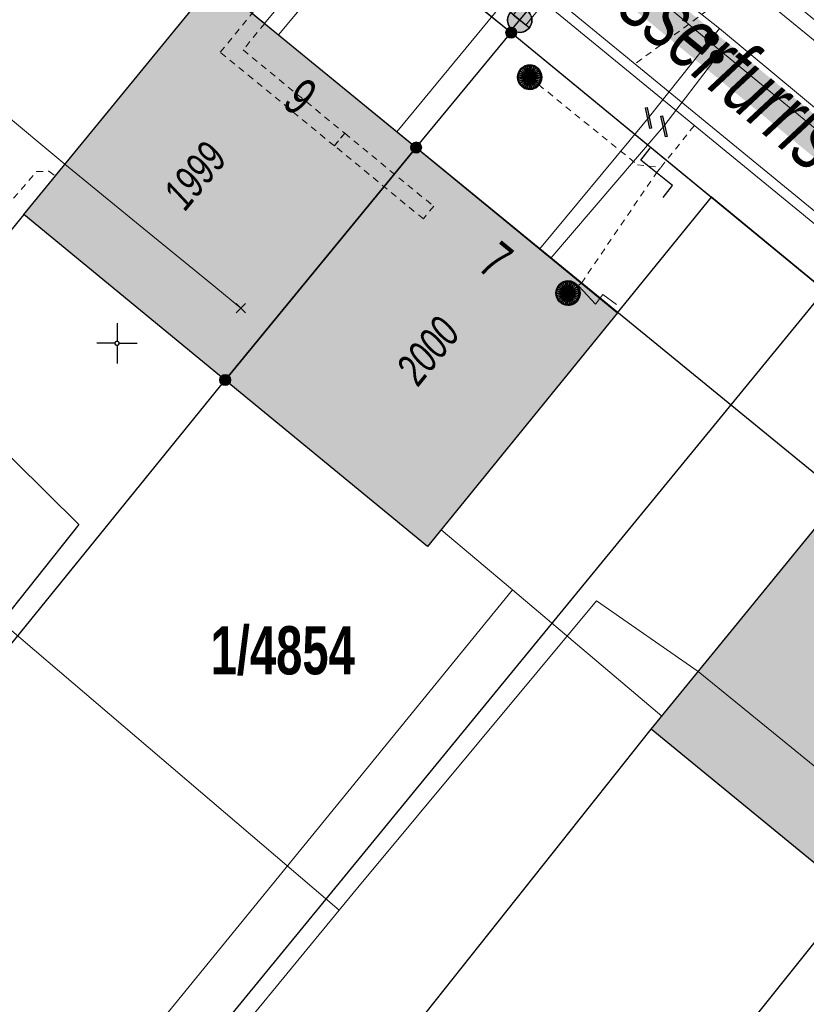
# Model space of a CAD drawing. Header units: metres. Extents: x 2695560 to 2696939, y 1260529 to 1262050.
# Tile 71 of 256: x 2695998 to 2696022, y 1260854 to 1260885. Entities that reach past the tile are written whole.
import ezdxf

# ---------------------------------------------------------------- set-up
doc = ezdxf.new("R2010")
doc.units = ezdxf.units.M
doc.linetypes.add('AUSGEZOGEN', pattern=[0])
doc.linetypes.add('VERDECKT2_S2', pattern=[0.36, 0.2, -0.16])
for name, color, linetype in [('XR$1$AV_Gebäudeflächen (BB)', 7, 'AUSGEZOGEN'), ('XR$1$AV_Grenzpunkte', 7, 'AUSGEZOGEN'), ('XR$1$AV_Grundstück-Nr.', 7, 'AUSGEZOGEN'), ('XR$1$AV_Haus-Nr.', 7, 'AUSGEZOGEN'), ('XR$1$AV_Koordinatennetzpunkte', 7, 'AUSGEZOGEN'), ('XR$1$AV_Linien (BB)', 7, 'AUSGEZOGEN'), ('XR$1$AV_Strassennamen', 7, 'AUSGEZOGEN'), ('XR$1$AV_Versicherung-Nr.', 7, 'AUSGEZOGEN'), ('XR$1$AW_LK_Schachtdeckel', 24, 'AUSGEZOGEN'), ('XR$1$AW_LK_Zwischenpunkt', 24, 'AUSGEZOGEN'), ('XR$1$EW_LK_Knoten', 1, 'AUSGEZOGEN'), ('XR$1$GA_LK_Absperrarmatur', 32, 'AUSGEZOGEN'), ('XR$1$GA_LK_Rohrleitungsteil', 32, 'AUSGEZOGEN'), ('XR$1$Liegenschaftsgrenzen', 7, 'AUSGEZOGEN'), ('XR$1$PFAV', 255, 'AUSGEZOGEN'), ('XR$1$PFAW', 255, 'AUSGEZOGEN'), ('XR$1$PFEW', 255, 'AUSGEZOGEN'), ('XR$1$PFGA', 255, 'AUSGEZOGEN'), ('XR$1$PFWA', 255, 'AUSGEZOGEN'), ('XR$1$RP_Abstandslinie', 7, 'AUSGEZOGEN'), ('XR$1$WA_LK_Absperrarmatur', 171, 'AUSGEZOGEN'), ('XR$1$WA_LK_Rohrleitungsteil', 171, 'AUSGEZOGEN')]:
    doc.layers.add(name, color=color, linetype=linetype)
for name, color, linetype, lineweight in [('XR$2$ABW-Linie-R-genau', 4, 'AUSGEZOGEN', 18), ('XR$2$ABW-Linie-R-ungenau', 4, 'VERDECKT2_S2', 18), ('XR$2$ABW-LinieFlaeche-R-genau', 4, 'AUSGEZOGEN', 18), ('XR$2$ABW-Punkt', 6, 'AUSGEZOGEN', 18), ('XR$2$ELE-LinieFlaeche-genau', 1, 'AUSGEZOGEN', 18), ('XR$2$ELE-LinieFlaeche-ungenau', 1, 'VERDECKT2_S2', 18), ('XR$2$GAS-Linie-genau', 12, 'AUSGEZOGEN', 18), ('XR$2$GAS-Punkt', 12, 'AUSGEZOGEN', 18), ('XR$2$KOM-Linie-U-genau', 91, 'AUSGEZOGEN', 18), ('XR$2$KOM-Punkt-U', 91, 'AUSGEZOGEN', 18), ('XR$2$WAS-Linie-genau', 5, 'AUSGEZOGEN', 18), ('XR$2$WAS-Punkt', 5, 'AUSGEZOGEN', 18)]:
    doc.layers.add(name, color=color, linetype=linetype, lineweight=lineweight)
doc.styles.add('ARIAL', font='arial.ttf')

# ---------------------------------------------------------------- blocks, each defined once
blk = doc.blocks.new('BAV15')
at = {"layer": 'XR$1$PFAV', "transparency": 33554687}
blk.add_hatch(color=7, dxfattribs=at).paths.add_polyline_path([(0.5, 0), (0.49, 0.101), (0.459, 0.197), (0.41, 0.286), (0.344, 0.362), (0.264, 0.424), (0.174, 0.469), (0.076, 0.494), (-0.025, 0.499), (-0.125, 0.484), (-0.22, 0.449), (-0.306, 0.395), (-0.379, 0.326), (-0.437, 0.243), (-0.477, 0.15), (-0.497, 0.051), (-0.497, -0.051), (-0.477, -0.15), (-0.437, -0.243), (-0.379, -0.326), (-0.306, -0.395), (-0.22, -0.449), (-0.125, -0.484), (-0.025, -0.499), (0.076, -0.494), (0.174, -0.469), (0.264, -0.424), (0.344, -0.362), (0.41, -0.286), (0.459, -0.197), (0.49, -0.101)])
at = {"color": 7, "transparency": 33554687}
for start, end in [(90, 270), (270, 90)]:
    blk.add_arc((0, 0), 0.5, start, end, dxfattribs=at)
at = {"layer": 'XR$1$PFAV', "transparency": 33554687}
blk.add_circle((0, 0), 0.5, dxfattribs=at)
blk = doc.blocks.new('BAV2041')
at = {"color": 7, "transparency": 33554687}
for p, q in [((0, 0.5), (0, 0.05)), ((-0.05, 0), (-0.5, 0)), ((0.05, 0), (0.5, 0)), ((0, -0.05), (0, -0.5))]:
    blk.add_line(p, q, dxfattribs=at)
blk.add_circle((0, 0), 0.05, dxfattribs=at)
for start, end in [(90, 270), (270, 90)]:
    blk.add_arc((0, 0), 0.05, start, end, dxfattribs=at)
blk = doc.blocks.new('BAW2093')
at = {"transparency": 33554687}
blk.add_lwpolyline([(-0.375, -0.5), (0, -0.5), (0, 0.5), (0.375, 0.5)], dxfattribs=at)
blk = doc.blocks.new('BAW2082')
at = {"layer": 'XR$1$PFAW', "transparency": 33554687}
blk.add_hatch(color=7, dxfattribs=at).paths.add_polyline_path([(0.509, -0.003), (0.499, 0.098), (0.469, 0.194), (0.42, 0.283), (0.354, 0.359), (0.274, 0.421), (0.183, 0.466), (0.085, 0.491), (-0.016, 0.496), (-0.116, 0.481), (-0.211, 0.446), (-0.297, 0.392), (-0.37, 0.323), (-0.428, 0.24), (-0.468, 0.147), (-0.488, 0.047), (-0.488, -0.054), (-0.468, -0.153), (-0.428, -0.246), (-0.37, -0.329), (-0.297, -0.398), (-0.211, -0.452), (-0.116, -0.487), (-0.016, -0.502), (0.085, -0.497), (0.183, -0.472), (0.274, -0.427), (0.354, -0.366), (0.42, -0.289), (0.469, -0.2), (0.499, -0.104)])
at = {"transparency": 33554687}
for start, end in [(91.1948, 268.8052), (268.8052, 91.1948)]:
    blk.add_arc((0.01, 0), 0.5, start, end, dxfattribs=at)
at = {"layer": 'XR$1$PFAW', "transparency": 33554687}
blk.add_circle((0.009, -0.003), 0.5, dxfattribs=at)
blk = doc.blocks.new('BWA2013')
at = {"true_color": 0x000000, "transparency": 33554687}
blk.add_hatch(color=18, dxfattribs=at).paths.add_polyline_path([(-0.291, -0.409), (0.352, 0.357), (0.291, 0.409), (-0.352, -0.357)])
at = {"transparency": 33554687}
blk.add_lwpolyline([(-0.291, -0.409), (-0.352, -0.357), (0.291, 0.409), (0.352, 0.357), (-0.291, -0.409)], close=True, dxfattribs=at)
blk = doc.blocks.new('BWA2012')
at = {"layer": 'XR$1$PFWA', "transparency": 33554687}
blk.add_hatch(color=7, dxfattribs=at).paths.add_polyline_path([(0.5, 0), (0.49, 0.101), (0.459, 0.197), (0.41, 0.286), (0.344, 0.362), (0.264, 0.424), (0.174, 0.469), (0.076, 0.494), (-0.025, 0.499), (-0.125, 0.484), (-0.22, 0.449), (-0.306, 0.395), (-0.379, 0.326), (-0.437, 0.243), (-0.477, 0.15), (-0.497, 0.051), (-0.497, -0.051), (-0.477, -0.15), (-0.437, -0.243), (-0.379, -0.326), (-0.306, -0.395), (-0.22, -0.449), (-0.125, -0.484), (-0.025, -0.499), (0.076, -0.494), (0.174, -0.469), (0.264, -0.424), (0.344, -0.362), (0.41, -0.286), (0.459, -0.197), (0.49, -0.101)])
at = {"transparency": 33554687}
blk.add_line((0.354, 0.354), (-0.354, -0.354), dxfattribs=at)
for start, end in [(45, 225), (225, 45)]:
    blk.add_arc((0, 0), 0.5, start, end, dxfattribs=at)
at = {"layer": 'XR$1$PFWA', "transparency": 33554687}
blk.add_circle((0, 0), 0.5, dxfattribs=at)
blk = doc.blocks.new('BGA2013')
at = {"transparency": 33554687}
blk.add_hatch(color=36, dxfattribs=at).paths.add_polyline_path([(-0.291, -0.409), (0.352, 0.357), (0.291, 0.409), (-0.352, -0.357)])
at = {"color": 32, "transparency": 33554687}
blk.add_lwpolyline([(-0.291, -0.409), (-0.352, -0.357), (0.291, 0.409), (0.352, 0.357), (-0.291, -0.409)], close=True, dxfattribs=at)
blk = doc.blocks.new('BGA965')
at = {"layer": 'XR$1$PFGA', "transparency": 33554687}
blk.add_hatch(color=7, dxfattribs=at).paths.add_polyline_path([(0.5, 0), (0.49, 0.101), (0.459, 0.197), (0.41, 0.286), (0.344, 0.362), (0.264, 0.424), (0.174, 0.469), (0.076, 0.494), (-0.025, 0.499), (-0.125, 0.484), (-0.22, 0.449), (-0.306, 0.395), (-0.379, 0.326), (-0.437, 0.243), (-0.477, 0.15), (-0.497, 0.051), (-0.497, -0.051), (-0.477, -0.15), (-0.437, -0.243), (-0.379, -0.326), (-0.306, -0.395), (-0.22, -0.449), (-0.125, -0.484), (-0.025, -0.499), (0.076, -0.494), (0.174, -0.469), (0.264, -0.424), (0.344, -0.362), (0.41, -0.286), (0.459, -0.197), (0.49, -0.101)])
at = {"color": 32, "transparency": 33554687}
blk.add_line((0, 0.5), (0, -0.5), dxfattribs=at)
for start, end in [(90, 270), (270, 90)]:
    blk.add_arc((0, 0), 0.5, start, end, dxfattribs=at)
at = {"layer": 'XR$1$PFGA', "transparency": 33554687}
blk.add_circle((0, 0), 0.5, dxfattribs=at)
blk = doc.blocks.new('BEWLP2549_S')
at = {"layer": 'XR$1$PFEW', "transparency": 33554687}
blk.add_hatch(color=7, dxfattribs=at).paths.add_polyline_path([(0.5, 0), (0.49, 0.101), (0.459, 0.197), (0.41, 0.286), (0.344, 0.362), (0.264, 0.424), (0.174, 0.469), (0.076, 0.494), (-0.025, 0.499), (-0.125, 0.484), (-0.22, 0.449), (-0.306, 0.395), (-0.379, 0.326), (-0.437, 0.243), (-0.477, 0.15), (-0.497, 0.051), (-0.497, -0.051), (-0.477, -0.15), (-0.437, -0.243), (-0.379, -0.326), (-0.306, -0.395), (-0.22, -0.449), (-0.125, -0.484), (-0.025, -0.499), (0.076, -0.494), (0.174, -0.469), (0.264, -0.424), (0.344, -0.362), (0.41, -0.286), (0.459, -0.197), (0.49, -0.101)])
at = {"color": 1, "transparency": 33554687}
for p, q in [((0.354, -0.354), (-0.354, 0.354)), ((-0.354, -0.354), (0.354, 0.354))]:
    blk.add_line(p, q, dxfattribs=at)
for start, end in [(91.3809, 268.6191), (268.6191, 91.3809)]:
    blk.add_arc((0, 0), 0.5, start, end, dxfattribs=at)
at = {"layer": 'XR$1$PFEW', "transparency": 33554687}
blk.add_circle((0, 0), 0.5, dxfattribs=at)
blk = doc.blocks.new('KOM-UNBEKANNT-U')
at = {"layer": 'XR$2$KOM-Punkt-U', "linetype": 'AUSGEZOGEN', "lineweight": 20, "transparency": 33554687}
for p, q in [((0, 0, 2500), (-141, 141, 2500)), ((-141, -141, 2500), (0, 0, 2500)), ((0, 0, 2500), (141, 141, 2500)), ((141, -141, 2500), (0, 0, 2500))]:
    blk.add_line(p, q, dxfattribs=at)
blk = doc.blocks.new('GAS-ABSPERRORGAN')
at = {"layer": 'XR$2$GAS-Punkt', "linetype": 'AUSGEZOGEN', "lineweight": 25, "transparency": 33554687}
blk.add_line((0, 200, 2500), (0, -200, 2500), dxfattribs=at)
for points in [[(-196, 39, 2500), (0, 0, 2500), (-200, 0, 2500)], [(-196, 39), (0, 0), (-200, 0)], [(-196, 39, 2500), (-196, 39), (-200, 0), (-200, 0, 2500)], [(-200, 0, 2500), (0, 0, 2500), (-196, -39, 2500)], [(-200, 0), (0, 0), (-196, -39)], [(-185, 77, 2500), (0, 0, 2500), (-196, 39, 2500)], [(-185, 77), (0, 0), (-196, 39)], [(-185, 77, 2500), (-185, 77), (-196, 39), (-196, 39, 2500)], [(-196, -39, 2500), (0, 0, 2500), (-185, -77, 2500)], [(-196, -39), (0, 0), (-185, -77)], [(-166, 111, 2500), (0, 0, 2500), (-185, 77, 2500)], [(-166, 111), (0, 0), (-185, 77)], [(-166, 111, 2500), (-166, 111), (-185, 77), (-185, 77, 2500)], [(-185, -77, 2500), (0, 0, 2500), (-166, -111, 2500)], [(-185, -77), (0, 0), (-166, -111)], [(-141, 141, 2500), (0, 0, 2500), (-166, 111, 2500)], [(-141, 141), (0, 0), (-166, 111)], [(-141, 141, 2500), (-141, 141), (-166, 111), (-166, 111, 2500)], [(-166, -111, 2500), (0, 0, 2500), (-141, -141, 2500)], [(-166, -111), (0, 0), (-141, -141)], [(-111, 166, 2500), (0, 0, 2500), (-141, 141, 2500)], [(-111, 166), (0, 0), (-141, 141)], [(-111, 166, 2500), (-111, 166), (-141, 141), (-141, 141, 2500)], [(-141, -141, 2500), (0, 0, 2500), (-111, -166, 2500)], [(-141, -141), (0, 0), (-111, -166)], [(-77, 185, 2500), (0, 0, 2500), (-111, 166, 2500)], [(-77, 185), (0, 0), (-111, 166)], [(-77, 185, 2500), (-77, 185), (-111, 166), (-111, 166, 2500)], [(-111, -166, 2500), (0, 0, 2500), (-77, -185, 2500)], [(-111, -166), (0, 0), (-77, -185)], [(-39, 196, 2500), (0, 0, 2500), (-77, 185, 2500)], [(-39, 196), (0, 0), (-77, 185)], [(-39, 196, 2500), (-39, 196), (-77, 185), (-77, 185, 2500)], [(-77, -185, 2500), (0, 0, 2500), (-39, -196, 2500)], [(-77, -185), (0, 0), (-39, -196)], [(0, 200, 2500), (0, 0, 2500), (-39, 196, 2500)], [(0, 200), (0, 0), (-39, 196)], [(0, 200, 2500), (0, 200), (-39, 196), (-39, 196, 2500)], [(-39, -196, 2500), (0, 0, 2500), (0, -200, 2500)], [(-39, -196), (0, 0), (0, -200)], [(39, 196, 2500), (0, 0, 2500), (0, 200, 2500)], [(39, 196), (0, 0), (0, 200)], [(39, 196, 2500), (39, 196), (0, 200), (0, 200, 2500)], [(77, 185, 2500), (0, 0, 2500), (39, 196, 2500)], [(77, 185), (0, 0), (39, 196)], [(111, 166, 2500), (0, 0, 2500), (77, 185, 2500)], [(111, 166), (0, 0), (77, 185)], [(141, 141, 2500), (0, 0, 2500), (111, 166, 2500)], [(141, 141), (0, 0), (111, 166)], [(166, 111, 2500), (0, 0, 2500), (141, 141, 2500)], [(166, 111), (0, 0), (141, 141)], [(185, 77, 2500), (0, 0, 2500), (166, 111, 2500)], [(185, 77), (0, 0), (166, 111)], [(196, 39, 2500), (0, 0, 2500), (185, 77, 2500)], [(196, 39), (0, 0), (185, 77)], [(200, 0, 2500), (0, 0, 2500), (196, 39, 2500)], [(200, 0), (0, 0), (196, 39)], [(0, -200, 2500), (0, 0, 2500), (39, -196, 2500)], [(39, -196, 2500), (0, 0, 2500), (77, -185, 2500)], [(77, -185, 2500), (0, 0, 2500), (111, -166, 2500)], [(111, -166, 2500), (0, 0, 2500), (141, -141, 2500)], [(141, -141, 2500), (0, 0, 2500), (166, -111, 2500)], [(166, -111, 2500), (0, 0, 2500), (185, -77, 2500)], [(185, -77, 2500), (0, 0, 2500), (196, -39, 2500)], [(196, -39, 2500), (0, 0, 2500), (200, 0, 2500)], [(0, -200), (0, 0), (39, -196)], [(39, -196), (0, 0), (77, -185)], [(77, -185), (0, 0), (111, -166)], [(111, -166), (0, 0), (141, -141)], [(141, -141), (0, 0), (166, -111)], [(166, -111), (0, 0), (185, -77)], [(185, -77), (0, 0), (196, -39)], [(196, -39), (0, 0), (200, 0)], [(77, 185, 2500), (77, 185), (39, 196), (39, 196, 2500)], [(111, 166, 2500), (111, 166), (77, 185), (77, 185, 2500)], [(141, 141, 2500), (141, 141), (111, 166), (111, 166, 2500)], [(166, 111, 2500), (166, 111), (141, 141), (141, 141, 2500)], [(185, 77, 2500), (185, 77), (166, 111), (166, 111, 2500)], [(196, 39, 2500), (196, 39), (185, 77), (185, 77, 2500)], [(200, 0, 2500), (200, 0), (196, 39), (196, 39, 2500)], [(-200, 0, 2500), (-200, 0), (-196, -39), (-196, -39, 2500)], [(-196, -39, 2500), (-196, -39), (-185, -77), (-185, -77, 2500)], [(-185, -77, 2500), (-185, -77), (-166, -111), (-166, -111, 2500)], [(-166, -111, 2500), (-166, -111), (-141, -141), (-141, -141, 2500)], [(-141, -141, 2500), (-141, -141), (-111, -166), (-111, -166, 2500)], [(-111, -166, 2500), (-111, -166), (-77, -185), (-77, -185, 2500)], [(-77, -185, 2500), (-77, -185), (-39, -196), (-39, -196, 2500)], [(-39, -196, 2500), (-39, -196), (0, -200), (0, -200, 2500)], [(0, -200, 2500), (0, -200), (39, -196), (39, -196, 2500)], [(39, -196, 2500), (39, -196), (77, -185), (77, -185, 2500)], [(77, -185, 2500), (77, -185), (111, -166), (111, -166, 2500)], [(111, -166, 2500), (111, -166), (141, -141), (141, -141, 2500)], [(141, -141, 2500), (141, -141), (166, -111), (166, -111, 2500)], [(166, -111, 2500), (166, -111), (185, -77), (185, -77, 2500)], [(185, -77, 2500), (185, -77), (196, -39), (196, -39, 2500)], [(196, -39, 2500), (196, -39), (200, 0), (200, 0, 2500)]]:
    blk.add_3dface(points, dxfattribs=at)
blk = doc.blocks.new('WAS-ABSPERRORGAN')
at = {"layer": 'XR$2$WAS-Punkt', "linetype": 'AUSGEZOGEN', "transparency": 33554687}
for p, q in [((0, 200, 2500), (0, -200, 2500)), ((0, 0), (0, 0))]:
    blk.add_line(p, q, dxfattribs=at)
blk.add_circle((0, 0, 502500), 200, dxfattribs=at)
blk = doc.blocks.new('ABW-KONTROLLSCHACHT')
at = {"layer": 'XR$2$ABW-Punkt', "linetype": 'AUSGEZOGEN', "lineweight": 25, "transparency": 33554687}
for points in [[(-134, 323, 2500), (0, 0, 2500), (-194, 291, 2500)], [(-134, 323), (0, 0), (-194, 291)], [(-134, 323, 2500), (-134, 323), (-194, 291), (-194, 291, 2500)], [(-68, 343, 2500), (0, 0, 2500), (-134, 323, 2500)], [(-68, 343), (0, 0), (-134, 323)], [(-68, 343, 2500), (-68, 343), (-134, 323), (-134, 323, 2500)], [(0, 350, 2500), (0, 0, 2500), (-68, 343, 2500)], [(0, 350), (0, 0), (-68, 343)], [(0, 350, 2500), (0, 350), (-68, 343), (-68, 343, 2500)], [(68, 343, 2500), (0, 0, 2500), (0, 350, 2500)], [(68, 343), (0, 0), (0, 350)], [(68, 343, 2500), (68, 343), (0, 350), (0, 350, 2500)], [(134, 323, 2500), (0, 0, 2500), (68, 343, 2500)], [(134, 323), (0, 0), (68, 343)], [(194, 291, 2500), (0, 0, 2500), (134, 323, 2500)], [(194, 291), (0, 0), (134, 323)], [(134, 323, 2500), (134, 323), (68, 343), (68, 343, 2500)], [(194, 291, 2500), (194, 291), (134, 323), (134, 323, 2500)], [(-343, 68, 2500), (0, 0, 2500), (-350, 0, 2500)], [(-343, 68), (0, 0), (-350, 0)], [(-343, 68, 2500), (-343, 68), (-350, 0), (-350, 0, 2500)], [(-350, 0, 2500), (0, 0, 2500), (-343, -68, 2500)], [(-350, 0), (0, 0), (-343, -68)], [(-323, 134, 2500), (0, 0, 2500), (-343, 68, 2500)], [(-323, 134), (0, 0), (-343, 68)], [(-323, 134, 2500), (-323, 134), (-343, 68), (-343, 68, 2500)], [(-343, -68, 2500), (0, 0, 2500), (-323, -134, 2500)], [(-343, -68), (0, 0), (-323, -134)], [(-291, 194, 2500), (0, 0, 2500), (-323, 134, 2500)], [(-291, 194), (0, 0), (-323, 134)], [(-291, 194, 2500), (-291, 194), (-323, 134), (-323, 134, 2500)], [(-323, -134, 2500), (0, 0, 2500), (-291, -194, 2500)], [(-323, -134), (0, 0), (-291, -194)], [(-247, 247, 2500), (0, 0, 2500), (-291, 194, 2500)], [(-247, 247), (0, 0), (-291, 194)], [(-247, 247, 2500), (-247, 247), (-291, 194), (-291, 194, 2500)], [(-291, -194, 2500), (0, 0, 2500), (-247, -247, 2500)], [(-291, -194), (0, 0), (-247, -247)], [(-194, 291, 2500), (0, 0, 2500), (-247, 247, 2500)], [(-194, 291), (0, 0), (-247, 247)], [(-194, 291, 2500), (-194, 291), (-247, 247), (-247, 247, 2500)], [(-247, -247, 2500), (0, 0, 2500), (-194, -291, 2500)], [(-247, -247), (0, 0), (-194, -291)], [(-194, -291, 2500), (0, 0, 2500), (-134, -323, 2500)], [(-194, -291), (0, 0), (-134, -323)], [(-134, -323, 2500), (0, 0, 2500), (-68, -343, 2500)], [(-134, -323), (0, 0), (-68, -343)], [(-68, -343, 2500), (0, 0, 2500), (0, -350, 2500)], [(-68, -343), (0, 0), (0, -350)], [(247, 247, 2500), (0, 0, 2500), (194, 291, 2500)], [(247, 247), (0, 0), (194, 291)], [(291, 194, 2500), (0, 0, 2500), (247, 247, 2500)], [(291, 194), (0, 0), (247, 247)], [(323, 134, 2500), (0, 0, 2500), (291, 194, 2500)], [(323, 134), (0, 0), (291, 194)], [(343, 68, 2500), (0, 0, 2500), (323, 134, 2500)], [(343, 68), (0, 0), (323, 134)], [(350, 0, 2500), (0, 0, 2500), (343, 68, 2500)], [(350, 0), (0, 0), (343, 68)], [(0, -350, 2500), (0, 0, 2500), (68, -343, 2500)], [(68, -343, 2500), (0, 0, 2500), (134, -323, 2500)], [(134, -323, 2500), (0, 0, 2500), (194, -291, 2500)], [(194, -291, 2500), (0, 0, 2500), (247, -247, 2500)], [(247, -247, 2500), (0, 0, 2500), (291, -194, 2500)], [(291, -194, 2500), (0, 0, 2500), (323, -134, 2500)], [(323, -134, 2500), (0, 0, 2500), (343, -68, 2500)], [(343, -68, 2500), (0, 0, 2500), (350, 0, 2500)], [(0, -350), (0, 0), (68, -343)], [(68, -343), (0, 0), (134, -323)], [(134, -323), (0, 0), (194, -291)], [(194, -291), (0, 0), (247, -247)], [(247, -247), (0, 0), (291, -194)], [(291, -194), (0, 0), (323, -134)], [(323, -134), (0, 0), (343, -68)], [(343, -68), (0, 0), (350, 0)], [(247, 247, 2500), (247, 247), (194, 291), (194, 291, 2500)], [(291, 194, 2500), (291, 194), (247, 247), (247, 247, 2500)], [(323, 134, 2500), (323, 134), (291, 194), (291, 194, 2500)], [(343, 68, 2500), (343, 68), (323, 134), (323, 134, 2500)], [(350, 0, 2500), (350, 0), (343, 68), (343, 68, 2500)], [(-350, 0, 2500), (-350, 0), (-343, -68), (-343, -68, 2500)], [(-343, -68, 2500), (-343, -68), (-323, -134), (-323, -134, 2500)], [(-323, -134, 2500), (-323, -134), (-291, -194), (-291, -194, 2500)], [(-291, -194, 2500), (-291, -194), (-247, -247), (-247, -247, 2500)], [(-247, -247, 2500), (-247, -247), (-194, -291), (-194, -291, 2500)], [(-194, -291, 2500), (-194, -291), (-134, -323), (-134, -323, 2500)], [(134, -323, 2500), (134, -323), (194, -291), (194, -291, 2500)], [(194, -291, 2500), (194, -291), (247, -247), (247, -247, 2500)], [(247, -247, 2500), (247, -247), (291, -194), (291, -194, 2500)], [(291, -194, 2500), (291, -194), (323, -134), (323, -134, 2500)], [(323, -134, 2500), (323, -134), (343, -68), (343, -68, 2500)], [(343, -68, 2500), (343, -68), (350, 0), (350, 0, 2500)], [(-134, -323, 2500), (-134, -323), (-68, -343), (-68, -343, 2500)], [(-68, -343, 2500), (-68, -343), (0, -350), (0, -350, 2500)], [(0, -350, 2500), (0, -350), (68, -343), (68, -343, 2500)], [(68, -343, 2500), (68, -343), (134, -323), (134, -323, 2500)]]:
    blk.add_3dface(points, dxfattribs=at)
blk = doc.blocks.new('ABW-NORMSCHACHT_WEITERE')
at = {"layer": 'XR$2$ABW-Punkt', "linetype": 'AUSGEZOGEN', "lineweight": 25, "transparency": 33554687}
for points in [[(-196, 39, 2500), (0, 0, 2500), (-200, 0, 2500)], [(-196, 39), (0, 0), (-200, 0)], [(-196, 39, 2500), (-196, 39), (-200, 0), (-200, 0, 2500)], [(-200, 0, 2500), (0, 0, 2500), (-196, -39, 2500)], [(-200, 0), (0, 0), (-196, -39)], [(-185, 77, 2500), (0, 0, 2500), (-196, 39, 2500)], [(-185, 77), (0, 0), (-196, 39)], [(-185, 77, 2500), (-185, 77), (-196, 39), (-196, 39, 2500)], [(-196, -39, 2500), (0, 0, 2500), (-185, -77, 2500)], [(-196, -39), (0, 0), (-185, -77)], [(-166, 111, 2500), (0, 0, 2500), (-185, 77, 2500)], [(-166, 111), (0, 0), (-185, 77)], [(-166, 111, 2500), (-166, 111), (-185, 77), (-185, 77, 2500)], [(-185, -77, 2500), (0, 0, 2500), (-166, -111, 2500)], [(-185, -77), (0, 0), (-166, -111)], [(-141, 141, 2500), (0, 0, 2500), (-166, 111, 2500)], [(-141, 141), (0, 0), (-166, 111)], [(-141, 141, 2500), (-141, 141), (-166, 111), (-166, 111, 2500)], [(-166, -111, 2500), (0, 0, 2500), (-141, -141, 2500)], [(-166, -111), (0, 0), (-141, -141)], [(-111, 166, 2500), (0, 0, 2500), (-141, 141, 2500)], [(-111, 166), (0, 0), (-141, 141)], [(-111, 166, 2500), (-111, 166), (-141, 141), (-141, 141, 2500)], [(-141, -141, 2500), (0, 0, 2500), (-111, -166, 2500)], [(-141, -141), (0, 0), (-111, -166)], [(-77, 185, 2500), (0, 0, 2500), (-111, 166, 2500)], [(-77, 185), (0, 0), (-111, 166)], [(-77, 185, 2500), (-77, 185), (-111, 166), (-111, 166, 2500)], [(-111, -166, 2500), (0, 0, 2500), (-77, -185, 2500)], [(-111, -166), (0, 0), (-77, -185)], [(-39, 196, 2500), (0, 0, 2500), (-77, 185, 2500)], [(-39, 196), (0, 0), (-77, 185)], [(-39, 196, 2500), (-39, 196), (-77, 185), (-77, 185, 2500)], [(-77, -185, 2500), (0, 0, 2500), (-39, -196, 2500)], [(-77, -185), (0, 0), (-39, -196)], [(0, 200, 2500), (0, 0, 2500), (-39, 196, 2500)], [(0, 200), (0, 0), (-39, 196)], [(0, 200, 2500), (0, 200), (-39, 196), (-39, 196, 2500)], [(-39, -196, 2500), (0, 0, 2500), (0, -200, 2500)], [(-39, -196), (0, 0), (0, -200)], [(39, 196, 2500), (0, 0, 2500), (0, 200, 2500)], [(39, 196), (0, 0), (0, 200)], [(39, 196, 2500), (39, 196), (0, 200), (0, 200, 2500)], [(77, 185, 2500), (0, 0, 2500), (39, 196, 2500)], [(77, 185), (0, 0), (39, 196)], [(111, 166, 2500), (0, 0, 2500), (77, 185, 2500)], [(111, 166), (0, 0), (77, 185)], [(141, 141, 2500), (0, 0, 2500), (111, 166, 2500)], [(141, 141), (0, 0), (111, 166)], [(166, 111, 2500), (0, 0, 2500), (141, 141, 2500)], [(166, 111), (0, 0), (141, 141)], [(185, 77, 2500), (0, 0, 2500), (166, 111, 2500)], [(185, 77), (0, 0), (166, 111)], [(196, 39, 2500), (0, 0, 2500), (185, 77, 2500)], [(196, 39), (0, 0), (185, 77)], [(200, 0, 2500), (0, 0, 2500), (196, 39, 2500)], [(200, 0), (0, 0), (196, 39)], [(0, -200, 2500), (0, 0, 2500), (39, -196, 2500)], [(39, -196, 2500), (0, 0, 2500), (77, -185, 2500)], [(77, -185, 2500), (0, 0, 2500), (111, -166, 2500)], [(111, -166, 2500), (0, 0, 2500), (141, -141, 2500)], [(141, -141, 2500), (0, 0, 2500), (166, -111, 2500)], [(166, -111, 2500), (0, 0, 2500), (185, -77, 2500)], [(185, -77, 2500), (0, 0, 2500), (196, -39, 2500)], [(196, -39, 2500), (0, 0, 2500), (200, 0, 2500)], [(0, -200), (0, 0), (39, -196)], [(39, -196), (0, 0), (77, -185)], [(77, -185), (0, 0), (111, -166)], [(111, -166), (0, 0), (141, -141)], [(141, -141), (0, 0), (166, -111)], [(166, -111), (0, 0), (185, -77)], [(185, -77), (0, 0), (196, -39)], [(196, -39), (0, 0), (200, 0)], [(77, 185, 2500), (77, 185), (39, 196), (39, 196, 2500)], [(111, 166, 2500), (111, 166), (77, 185), (77, 185, 2500)], [(141, 141, 2500), (141, 141), (111, 166), (111, 166, 2500)], [(166, 111, 2500), (166, 111), (141, 141), (141, 141, 2500)], [(185, 77, 2500), (185, 77), (166, 111), (166, 111, 2500)], [(196, 39, 2500), (196, 39), (185, 77), (185, 77, 2500)], [(200, 0, 2500), (200, 0), (196, 39), (196, 39, 2500)], [(-200, 0, 2500), (-200, 0), (-196, -39), (-196, -39, 2500)], [(-196, -39, 2500), (-196, -39), (-185, -77), (-185, -77, 2500)], [(-185, -77, 2500), (-185, -77), (-166, -111), (-166, -111, 2500)], [(-166, -111, 2500), (-166, -111), (-141, -141), (-141, -141, 2500)], [(-141, -141, 2500), (-141, -141), (-111, -166), (-111, -166, 2500)], [(-111, -166, 2500), (-111, -166), (-77, -185), (-77, -185, 2500)], [(-77, -185, 2500), (-77, -185), (-39, -196), (-39, -196, 2500)], [(-39, -196, 2500), (-39, -196), (0, -200), (0, -200, 2500)], [(0, -200, 2500), (0, -200), (39, -196), (39, -196, 2500)], [(39, -196, 2500), (39, -196), (77, -185), (77, -185, 2500)], [(77, -185, 2500), (77, -185), (111, -166), (111, -166, 2500)], [(111, -166, 2500), (111, -166), (141, -141), (141, -141, 2500)], [(141, -141, 2500), (141, -141), (166, -111), (166, -111, 2500)], [(166, -111, 2500), (166, -111), (185, -77), (185, -77, 2500)], [(185, -77, 2500), (185, -77), (196, -39), (196, -39, 2500)], [(196, -39, 2500), (196, -39), (200, 0), (200, 0, 2500)]]:
    blk.add_3dface(points, dxfattribs=at)
blk = doc.blocks.new('ABW-DECKEL')
at = {"layer": 'XR$2$ABW-Punkt', "linetype": 'AUSGEZOGEN', "lineweight": 25, "transparency": 33554687}
for points in [[(-134, 323, 2500), (0, 0, 2500), (-194, 291, 2500)], [(-134, 323), (0, 0), (-194, 291)], [(-134, 323, 2500), (-134, 323), (-194, 291), (-194, 291, 2500)], [(-68, 343, 2500), (0, 0, 2500), (-134, 323, 2500)], [(-68, 343), (0, 0), (-134, 323)], [(-68, 343, 2500), (-68, 343), (-134, 323), (-134, 323, 2500)], [(0, 350, 2500), (0, 0, 2500), (-68, 343, 2500)], [(0, 350), (0, 0), (-68, 343)], [(0, 350, 2500), (0, 350), (-68, 343), (-68, 343, 2500)], [(68, 343, 2500), (0, 0, 2500), (0, 350, 2500)], [(68, 343), (0, 0), (0, 350)], [(68, 343, 2500), (68, 343), (0, 350), (0, 350, 2500)], [(134, 323, 2500), (0, 0, 2500), (68, 343, 2500)], [(134, 323), (0, 0), (68, 343)], [(194, 291, 2500), (0, 0, 2500), (134, 323, 2500)], [(194, 291), (0, 0), (134, 323)], [(134, 323, 2500), (134, 323), (68, 343), (68, 343, 2500)], [(194, 291, 2500), (194, 291), (134, 323), (134, 323, 2500)], [(-343, 68, 2500), (0, 0, 2500), (-350, 0, 2500)], [(-343, 68), (0, 0), (-350, 0)], [(-343, 68, 2500), (-343, 68), (-350, 0), (-350, 0, 2500)], [(-350, 0, 2500), (0, 0, 2500), (-343, -68, 2500)], [(-350, 0), (0, 0), (-343, -68)], [(-323, 134, 2500), (0, 0, 2500), (-343, 68, 2500)], [(-323, 134), (0, 0), (-343, 68)], [(-323, 134, 2500), (-323, 134), (-343, 68), (-343, 68, 2500)], [(-343, -68, 2500), (0, 0, 2500), (-323, -134, 2500)], [(-343, -68), (0, 0), (-323, -134)], [(-291, 194, 2500), (0, 0, 2500), (-323, 134, 2500)], [(-291, 194), (0, 0), (-323, 134)], [(-291, 194, 2500), (-291, 194), (-323, 134), (-323, 134, 2500)], [(-323, -134, 2500), (0, 0, 2500), (-291, -194, 2500)], [(-323, -134), (0, 0), (-291, -194)], [(-247, 247, 2500), (0, 0, 2500), (-291, 194, 2500)], [(-247, 247), (0, 0), (-291, 194)], [(-247, 247, 2500), (-247, 247), (-291, 194), (-291, 194, 2500)], [(-291, -194, 2500), (0, 0, 2500), (-247, -247, 2500)], [(-291, -194), (0, 0), (-247, -247)], [(-194, 291, 2500), (0, 0, 2500), (-247, 247, 2500)], [(-194, 291), (0, 0), (-247, 247)], [(-194, 291, 2500), (-194, 291), (-247, 247), (-247, 247, 2500)], [(-247, -247, 2500), (0, 0, 2500), (-194, -291, 2500)], [(-247, -247), (0, 0), (-194, -291)], [(-194, -291, 2500), (0, 0, 2500), (-134, -323, 2500)], [(-194, -291), (0, 0), (-134, -323)], [(-134, -323, 2500), (0, 0, 2500), (-68, -343, 2500)], [(-134, -323), (0, 0), (-68, -343)], [(-68, -343, 2500), (0, 0, 2500), (0, -350, 2500)], [(-68, -343), (0, 0), (0, -350)], [(247, 247, 2500), (0, 0, 2500), (194, 291, 2500)], [(247, 247), (0, 0), (194, 291)], [(291, 194, 2500), (0, 0, 2500), (247, 247, 2500)], [(291, 194), (0, 0), (247, 247)], [(323, 134, 2500), (0, 0, 2500), (291, 194, 2500)], [(323, 134), (0, 0), (291, 194)], [(343, 68, 2500), (0, 0, 2500), (323, 134, 2500)], [(343, 68), (0, 0), (323, 134)], [(350, 0, 2500), (0, 0, 2500), (343, 68, 2500)], [(350, 0), (0, 0), (343, 68)], [(0, -350, 2500), (0, 0, 2500), (68, -343, 2500)], [(68, -343, 2500), (0, 0, 2500), (134, -323, 2500)], [(134, -323, 2500), (0, 0, 2500), (194, -291, 2500)], [(194, -291, 2500), (0, 0, 2500), (247, -247, 2500)], [(247, -247, 2500), (0, 0, 2500), (291, -194, 2500)], [(291, -194, 2500), (0, 0, 2500), (323, -134, 2500)], [(323, -134, 2500), (0, 0, 2500), (343, -68, 2500)], [(343, -68, 2500), (0, 0, 2500), (350, 0, 2500)], [(0, -350), (0, 0), (68, -343)], [(68, -343), (0, 0), (134, -323)], [(134, -323), (0, 0), (194, -291)], [(194, -291), (0, 0), (247, -247)], [(247, -247), (0, 0), (291, -194)], [(291, -194), (0, 0), (323, -134)], [(323, -134), (0, 0), (343, -68)], [(343, -68), (0, 0), (350, 0)], [(247, 247, 2500), (247, 247), (194, 291), (194, 291, 2500)], [(291, 194, 2500), (291, 194), (247, 247), (247, 247, 2500)], [(323, 134, 2500), (323, 134), (291, 194), (291, 194, 2500)], [(343, 68, 2500), (343, 68), (323, 134), (323, 134, 2500)], [(350, 0, 2500), (350, 0), (343, 68), (343, 68, 2500)], [(-350, 0, 2500), (-350, 0), (-343, -68), (-343, -68, 2500)], [(-343, -68, 2500), (-343, -68), (-323, -134), (-323, -134, 2500)], [(-323, -134, 2500), (-323, -134), (-291, -194), (-291, -194, 2500)], [(-291, -194, 2500), (-291, -194), (-247, -247), (-247, -247, 2500)], [(-247, -247, 2500), (-247, -247), (-194, -291), (-194, -291, 2500)], [(-194, -291, 2500), (-194, -291), (-134, -323), (-134, -323, 2500)], [(134, -323, 2500), (134, -323), (194, -291), (194, -291, 2500)], [(194, -291, 2500), (194, -291), (247, -247), (247, -247, 2500)], [(247, -247, 2500), (247, -247), (291, -194), (291, -194, 2500)], [(291, -194, 2500), (291, -194), (323, -134), (323, -134, 2500)], [(323, -134, 2500), (323, -134), (343, -68), (343, -68, 2500)], [(343, -68, 2500), (343, -68), (350, 0), (350, 0, 2500)], [(-134, -323, 2500), (-134, -323), (-68, -343), (-68, -343, 2500)], [(-68, -343, 2500), (-68, -343), (0, -350), (0, -350, 2500)], [(0, -350, 2500), (0, -350), (68, -343), (68, -343, 2500)], [(68, -343, 2500), (68, -343), (134, -323), (134, -323, 2500)]]:
    blk.add_3dface(points, dxfattribs=at)

msp = doc.modelspace()

# ---------------------------------------------------------------- hatches: boundary and pattern name
at = {"transparency": 33554687}
msp.add_hatch(color=7, dxfattribs=at).paths.add_polyline_path([(2696016.452, 1260886.787), (2696015.799, 1260885.993), (2696025.25, 1260878.225), (2696025.903, 1260879.019)])
at = {"layer": 'XR$1$AV_Gebäudeflächen (BB)', "true_color": 0xd2d2d2, "transparency": 33554687}
for points in [[(2696004.3, 1260873.68), (2696010.18, 1260880.84), (2696003.961, 1260885.942), (2695998.104, 1260878.779)], [(2696010.18, 1260880.84), (2696004.3, 1260873.68), (2696010.532, 1260868.55), (2696016.382, 1260875.749)], [(2696023.63, 1260857.82), (2696029.47, 1260865.03), (2696023.279, 1260870.1), (2696017.418, 1260862.924)]]:
    msp.add_hatch(color=254, dxfattribs=at).paths.add_polyline_path(points)

# ---------------------------------------------------------------- linework, layer by layer
at = {"layer": 'XR$1$AV_Linien (BB)', "color": 7, "linetype": 'AUSGEZOGEN', "transparency": 33554687}
for p, q in [((2696010.18, 1260880.84), (2696004.3, 1260873.68)), ((2696010.18, 1260880.84), (2696016.382, 1260875.749)), ((2696016.382, 1260875.749), (2696019.277, 1260879.311)), ((2696022.77, 1260876.44), (2696019.277, 1260879.311)), ((2696004.3, 1260873.68), (2695998.104, 1260878.779)), ((2696000.25, 1260848.95), (2696022.77, 1260876.44)), ((2696023.63, 1260857.82), (2696017.418, 1260862.924))]:
    msp.add_line(p, q, dxfattribs=at)
for points in [[(2696003.44, 1260892.27), (2696013.11, 1260884.38), (2696019.277, 1260879.311)], [(2695998.104, 1260878.779), (2696003.961, 1260885.942), (2696010.18, 1260880.84)], [(2695998.104, 1260878.779), (2695995.54, 1260875.643), (2695995.809, 1260873.158), (2695999.799, 1260869.228), (2695997.177, 1260865.948), (2695994.758, 1260862.86)], [(2696016.382, 1260875.749), (2696010.532, 1260868.55), (2696004.3, 1260873.68)], [(2696017.418, 1260862.924), (2696023.279, 1260870.1), (2696029.47, 1260865.03)], [(2696014.92, 1260846.95), (2696016.887, 1260849.428), (2696014.952, 1260850.964), (2696010.492, 1260854.199), (2696017.418, 1260862.924)]]:
    msp.add_lwpolyline(points, dxfattribs=at)
at = {"layer": 'XR$1$Liegenschaftsgrenzen', "color": 7, "linetype": 'AUSGEZOGEN', "transparency": 33554687}
for p, q in [((2696003.44, 1260892.27), (2696013.11, 1260884.38)), ((2696013.11, 1260884.38), (2696022.77, 1260876.44)), ((2696000.25, 1260848.95), (2696022.77, 1260876.44))]:
    msp.add_line(p, q, dxfattribs=at)
for points in [[(2695990.55, 1260856.58), (2695995.23, 1260862.49), (2696004.3, 1260873.68), (2696010.18, 1260880.84), (2696013.11, 1260884.38)], [(2696010.23, 1260841.04), (2696014.92, 1260846.95), (2696023.63, 1260857.82), (2696029.47, 1260865.03), (2696032.4, 1260868.55)]]:
    msp.add_lwpolyline(points, dxfattribs=at)
at = {"layer": 'XR$1$RP_Abstandslinie', "color": 7, "linetype": 'AUSGEZOGEN', "transparency": 33554687}
msp.add_lwpolyline([(2696026.2, 1260867.73), (2695998.35, 1260890.53), (2695947.27, 1260932.35), (2695926.54, 1260908.15), (2695905.69, 1260883.84), (2695959.93, 1260841.13), (2695986.64, 1260820.1), (2696016.64, 1260796.49), (2696054.39, 1260844.66), (2696026.2, 1260867.73)], close=True, dxfattribs=at)
at = {"layer": 'XR$2$ABW-Linie-R-genau', "linetype": 'AUSGEZOGEN', "transparency": 33554687}
msp.add_lwpolyline([(2696016.355, 1260876.01), (2696015.929, 1260876.312), (2696015.703, 1260876.02), (2696015.189, 1260876.567)], dxfattribs=at)
at = {"layer": 'XR$2$ABW-Linie-R-ungenau', "linetype": 'VERDECKT2_S2', "transparency": 33554687}
msp.add_line((2696025.509, 1260889.797), (2696016.925, 1260883.416), dxfattribs=at)
for points in [[(2696013.672, 1260883.006), (2696016.996, 1260880.309), (2696017.713, 1260880.231)], [(2696017.579, 1260880.06), (2696017.713, 1260880.231), (2696018.753, 1260881.529)], [(2695987.223, 1260866.993), (2695998.491, 1260880.101), (2695998.872, 1260880.113), (2695999.117, 1260879.934)], [(2696014.844, 1260876.356), (2696015.268, 1260876.664), (2696017.579, 1260880.06)]]:
    msp.add_lwpolyline(points, dxfattribs=at)
at = {"layer": 'XR$2$ABW-LinieFlaeche-R-genau', "linetype": 'AUSGEZOGEN', "transparency": 33554687}
msp.add_lwpolyline([(2696065.043, 1260843.584), (2696006.95, 1260891.205), (2696007.14, 1260891.437), (2696065.233, 1260843.816), (2696065.043, 1260843.584)], close=True, dxfattribs=at)
at = {"layer": 'XR$2$ELE-LinieFlaeche-genau', "linetype": 'AUSGEZOGEN', "transparency": 33554687}
for points in [[(2696005.13, 1260884.978), (2696011.623, 1260892.837), (2696011.632, 1260892.864), (2696011.641, 1260892.924), (2696011.642, 1260892.983), (2696011.631, 1260893.06), (2696012.125, 1260893.132), (2696012.142, 1260893.017), (2696012.141, 1260892.882), (2696012.12, 1260892.75), (2696012.071, 1260892.593), (2696005.516, 1260884.66), (2696005.13, 1260884.978)], [(2696038.949, 1260870.656), (2696016.491, 1260889.004), (2696016.807, 1260889.392), (2696039.265, 1260871.044), (2696038.949, 1260870.656)], [(2696013.17, 1260884.919), (2696016.406, 1260888.958), (2696016.421, 1260888.98), (2696016.428, 1260888.994), (2696016.434, 1260889.01), (2696016.437, 1260889.025), (2696016.437, 1260889.038), (2696016.436, 1260889.054), (2696016.431, 1260889.07), (2696016.418, 1260889.102), (2696016.88, 1260889.294), (2696016.907, 1260889.23), (2696016.928, 1260889.146), (2696016.939, 1260889.058), (2696016.935, 1260888.967), (2696016.918, 1260888.88), (2696016.89, 1260888.796), (2696016.849, 1260888.718), (2696016.804, 1260888.656), (2696013.56, 1260884.607), (2696013.17, 1260884.919)]]:
    msp.add_lwpolyline(points, close=True, dxfattribs=at)
at = {"layer": 'XR$2$ELE-LinieFlaeche-ungenau', "linetype": 'VERDECKT2_S2', "transparency": 33554687}
for points in [[(2696007.662, 1260880.895), (2696004.15, 1260883.777), (2696005.129, 1260884.977), (2696005.517, 1260884.661), (2696004.852, 1260883.847), (2696007.98, 1260881.281), (2696007.662, 1260880.895)], [(2696010.403, 1260878.645), (2696007.662, 1260880.895), (2696007.98, 1260881.281), (2696010.721, 1260879.031), (2696010.403, 1260878.645)]]:
    msp.add_lwpolyline(points, close=True, dxfattribs=at)
at = {"layer": 'XR$2$GAS-Linie-genau', "linetype": 'AUSGEZOGEN', "transparency": 33554687}
for p, q in [((2696017.637, 1260886.032), (2696019.52, 1260884.504)), ((2696012.929, 1260885.384), (2696009.583, 1260881.324)), ((2696019.52, 1260884.504), (2696019.277, 1260884.199)), ((2696019.52, 1260884.504), (2696030.227, 1260875.616)), ((2696019.277, 1260884.199), (2696017.328, 1260881.749)), ((2696017.13, 1260881.511), (2696013.979, 1260877.715)), ((2696017.328, 1260881.749), (2696017.13, 1260881.511))]:
    msp.add_line(p, q, dxfattribs=at)
at = {"layer": 'XR$2$KOM-Linie-U-genau', "linetype": 'AUSGEZOGEN', "transparency": 33554687}
for p, q in [((2695994.073, 1260884.705), (2695999.364, 1260880.326)), ((2695999.364, 1260880.326), (2696001.686, 1260878.427)), ((2696010.948, 1260869.069), (2696013.145, 1260867.214)), ((2696013.145, 1260867.214), (2696000.874, 1260852.157)), ((2696013.145, 1260867.214), (2696017.744, 1260863.33)), ((2696008.386, 1260858.043), (2696015.73, 1260866.881)), ((2696015.73, 1260866.881), (2696018.866, 1260864.704)), ((2696018.866, 1260864.704), (2696021.189, 1260862.807)), ((2696007.811, 1260857.351), (2696008.386, 1260858.043)), ((2696007.811, 1260857.351), (2696001.327, 1260849.478))]:
    msp.add_line(p, q, dxfattribs=at)
for points in [[(2696001.686, 1260878.427), (2696004.009, 1260876.528), (2696004.783, 1260875.895)], [(2695987.117, 1260875.047), (2695991.767, 1260871.037), (2696007.811, 1260857.351)], [(2696021.189, 1260862.807), (2696023.513, 1260860.909), (2696024.287, 1260860.276)]]:
    msp.add_lwpolyline(points, dxfattribs=at)
at = {"layer": 'XR$2$WAS-Linie-genau', "linetype": 'AUSGEZOGEN', "transparency": 33554687}
for p, q in [((2696008.781, 1260887.72), (2696005.942, 1260884.311)), ((2696016.942, 1260886.005), (2696019.568, 1260883.813)), ((2696019.435, 1260883.638), (2696017.808, 1260881.496)), ((2696019.568, 1260883.813), (2696019.435, 1260883.638)), ((2696019.568, 1260883.813), (2696030.507, 1260874.806)), ((2696017.808, 1260881.496), (2696017.606, 1260881.26)), ((2696017.606, 1260881.26), (2696014.327, 1260877.429))]:
    msp.add_line(p, q, dxfattribs=at)

# ---------------------------------------------------------------- block references
at = {"layer": 'XR$1$AV_Grenzpunkte', "color": 7, "linetype": 'AUSGEZOGEN', "lineweight": -3, "transparency": 33554687, "xscale": 0.3249999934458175, "yscale": 0.3249999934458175}
for p in [(2696013.11, 1260884.38), (2696010.18, 1260880.84), (2696004.3, 1260873.68)]:
    msp.add_blockref('BAV15', p, dxfattribs=at)
at = {"layer": 'XR$1$AV_Koordinatennetzpunkte', "color": 7, "linetype": 'AUSGEZOGEN', "lineweight": -3, "transparency": 33554687, "xscale": 1.25, "yscale": 1.25}
msp.add_blockref('BAV2041', (2696000.97, 1260874.81), dxfattribs=at)
at = {"layer": 'XR$1$AW_LK_Schachtdeckel', "color": 24, "linetype": 'AUSGEZOGEN', "lineweight": -3, "transparency": 33554687, "xscale": 0.7499999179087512, "yscale": 0.7499999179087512, "rotation": 291.944091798}
msp.add_blockref('BAW2082', (2696013.675, 1260883.014), dxfattribs=at)
at = {"layer": 'XR$1$AW_LK_Schachtdeckel', "color": 24, "linetype": 'AUSGEZOGEN', "lineweight": -3, "transparency": 33554687, "xscale": 0.7499999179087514, "yscale": 0.7499999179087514}
msp.add_blockref('BAW2082', (2696014.851, 1260876.357), dxfattribs=at)
at = {"layer": 'XR$1$AW_LK_Zwischenpunkt', "color": 24, "linetype": 'AUSGEZOGEN', "lineweight": -3, "transparency": 33554687, "xscale": 1.250000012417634, "yscale": 1.250000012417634, "rotation": 51.53003936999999}
msp.add_blockref('BAW2093', (2696017.586, 1260880.061), dxfattribs=at)
at = {"layer": 'XR$1$EW_LK_Knoten', "color": 1, "linetype": 'AUSGEZOGEN', "lineweight": -3, "transparency": 33554687, "xscale": 0.7499999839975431, "yscale": 0.7499999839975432, "rotation": 5.403599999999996}
msp.add_blockref('BEWLP2549_S', (2696013.371, 1260884.764), dxfattribs=at)
at = {"layer": 'XR$1$GA_LK_Absperrarmatur', "color": 32, "linetype": 'AUSGEZOGEN', "lineweight": -3, "transparency": 33554687, "xscale": 0.3749999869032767, "yscale": 0.3749999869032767, "rotation": 231.4935}
msp.add_blockref('BGA965', (2696019.283, 1260884.2), dxfattribs=at)
at = {"layer": 'XR$1$GA_LK_Rohrleitungsteil', "color": 32, "linetype": 'AUSGEZOGEN', "lineweight": -3, "transparency": 33554687, "xscale": 0.6499999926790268, "yscale": 0.6499999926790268, "rotation": 231.4935}
msp.add_blockref('BGA2013', (2696017.334, 1260881.75), dxfattribs=at)
at = {"layer": 'XR$1$WA_LK_Absperrarmatur', "color": 171, "linetype": 'AUSGEZOGEN', "lineweight": -3, "transparency": 33554687, "xscale": 0.3749999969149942, "yscale": 0.3749999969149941, "rotation": 232.7825296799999}
msp.add_blockref('BWA2012', (2696019.441, 1260883.639), dxfattribs=at)
at = {"layer": 'XR$1$WA_LK_Rohrleitungsteil', "color": 171, "linetype": 'AUSGEZOGEN', "lineweight": -3, "transparency": 33554687, "xscale": 0.6499999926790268, "yscale": 0.6499999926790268, "rotation": 232.782528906}
msp.add_blockref('BWA2013', (2696017.814, 1260881.497), dxfattribs=at)
at = {"layer": 'XR$2$ABW-Punkt', "color": 6, "linetype": 'AUSGEZOGEN', "lineweight": 18, "transparency": 33554687, "xscale": 0.001, "yscale": 0.001, "zscale": 0.001, "rotation": 360}
for name, p in [('ABW-KONTROLLSCHACHT', (2696013.669, 1260883.013)), ('ABW-DECKEL', (2696013.669, 1260883.013)), ('ABW-DECKEL', (2696014.844, 1260876.356)), ('ABW-NORMSCHACHT_WEITERE', (2696014.844, 1260876.356))]:
    msp.add_blockref(name, p, dxfattribs=at)
at = {"layer": 'XR$2$GAS-Punkt', "color": 12, "linetype": 'AUSGEZOGEN', "lineweight": 18, "transparency": 33554687, "xscale": 0.001, "yscale": 0.001, "zscale": 0.001, "rotation": 141.5}
msp.add_blockref('GAS-ABSPERRORGAN', (2696019.277, 1260884.199), dxfattribs=at)
at = {"layer": 'XR$2$KOM-Punkt-U', "color": 91, "linetype": 'AUSGEZOGEN', "lineweight": 18, "transparency": 33554687, "xscale": 0.001, "yscale": 0.001, "zscale": 0.001}
msp.add_blockref('KOM-UNBEKANNT-U', (2696004.783, 1260875.895), dxfattribs=at)
at = {"layer": 'XR$2$WAS-Punkt', "color": 5, "linetype": 'AUSGEZOGEN', "lineweight": 18, "transparency": 33554687, "xscale": 0.001, "yscale": 0.001, "zscale": 0.001, "rotation": 142.8}
msp.add_blockref('WAS-ABSPERRORGAN', (2696019.435, 1260883.638), dxfattribs=at)

# ---------------------------------------------------------------- texts
at = {"layer": 'XR$1$AV_Grundstück-Nr.', "color": 7, "transparency": 33554687, "insert": (2696006.072, 1260865.333), "char_height": 1.48491, "width": 4.98214, "attachment_point": 5, "style": 'ARIAL'}
msp.add_mtext('\\A1;{\\fArial|i0|b1;\\H1.484908;\\W0.700000;\\C7;1/4854}\\P', dxfattribs=at)
at = {"layer": 'XR$1$AV_Haus-Nr.', "color": 7, "transparency": 33554687, "char_height": 1.1621, "width": 1.02516, "attachment_point": 2, "style": 'ARIAL'}
for s, insert, rotation in [('\\W0.68;9', (2696006.988, 1260882.857), 320.6349), ('\\W0.68;7', (2696013.008, 1260877.82), 320.6187)]:
    msp.add_mtext(s, dxfattribs=dict(at, insert=insert, rotation=rotation))
at = {"layer": 'XR$1$AV_Strassennamen', "color": 7, "transparency": 33554687, "insert": (2696020.845, 1260882.499), "char_height": 1.93684, "width": 16.52, "attachment_point": 5, "rotation": 320.5818, "style": 'ARIAL'}
msp.add_mtext('\\A1;{\\fArial|i1|b0;\\H1.936838;\\W0.700000;\\C7;Wasserfurristrasse}\\P', dxfattribs=at)
at = {"layer": 'XR$1$AV_Versicherung-Nr.', "color": 7, "transparency": 33554687, "char_height": 0.96842, "attachment_point": 5, "style": 'ARIAL'}
for s, insert, width, rotation in [('\\A1;{\\fArial|i1|b0;\\H0.968418;\\W0.700000;\\C7;1999}\\P', (2696003.368, 1260879.974), 2.45636, 50.6052), ('\\A1;{\\fArial|i1|b0;\\H0.968418;\\W0.700000;\\C7;2000}\\P', (2696010.546, 1260874.583), 2.46457, 50.9022)]:
    msp.add_mtext(s, dxfattribs=dict(at, insert=insert, width=width, rotation=rotation))

doc.saveas('drawing.dxf')
